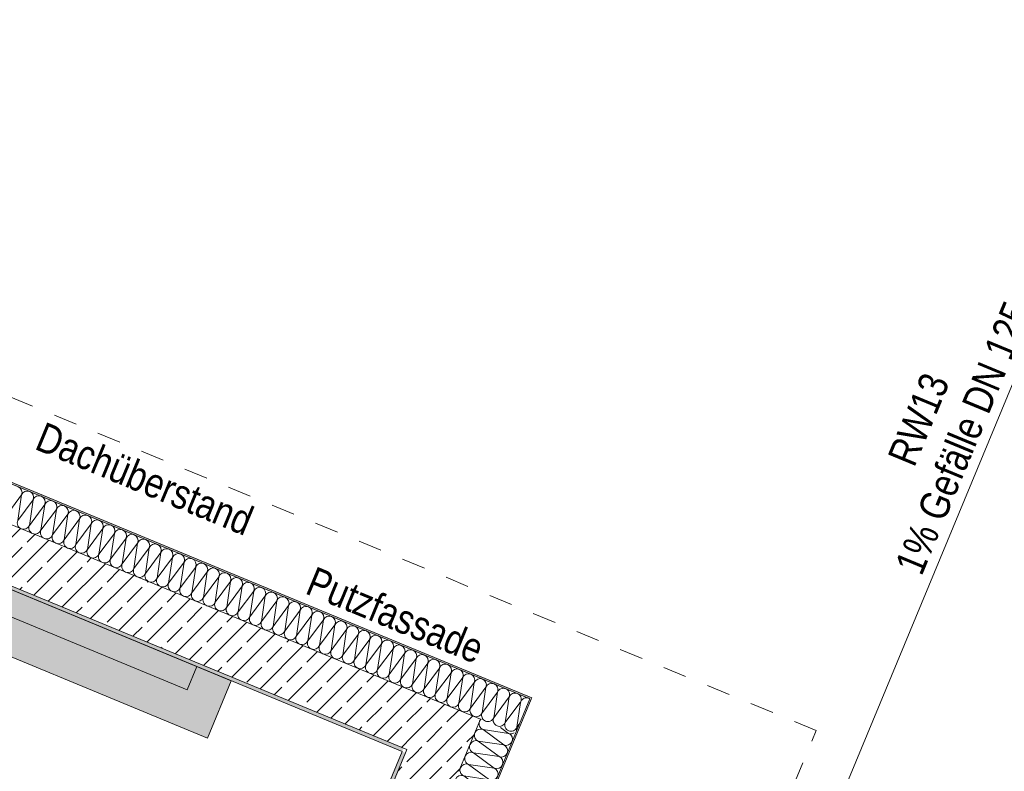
# Model space of a CAD drawing. Header units: metres. Extents: x -79 to 740, y -195 to 69.
# Tile 38 of 200: x 9.94 to 14.12, y -1.27 to 1.92. Entities that reach past the tile are written whole.
import ezdxf

# ---------------------------------------------------------------- set-up
doc = ezdxf.new("R2010")
doc.units = ezdxf.units.M
doc.header["$MEASUREMENT"] = 0
doc.linetypes.add('Strichlinie_ eng', pattern=[0.115, 0.075, -0.04])
for name, color, linetype in [('10 Fassade', 7, 'Continuous'), ('30 Dach', 7, 'Continuous'), ('70 Entwässerung_Regenwasser', 7, 'Continuous'), ('Neubau_10 Wand außen', 7, 'Continuous'), ('Neubau_30 Dach', 7, 'Continuous'), ('Neubau_50 Möblierung', 7, 'Continuous')]:
    doc.layers.add(name, color=color, linetype=linetype)
doc.styles.add('ERSTELLTER_STIL_2', font='ARIALN.TTF')
pattern_1 = [(45, (0, 0.175), (-0.05568466, 0.05568466), [0, -0.0525, 0, -0.07875]), (110, (0.175, 0.175), (0.0740008, 0.0269341), [0, -0.0385, 0, -0.0665])]
pattern_2 = [(45, (0, 0), (-0.01767767, 0.01767767), [0, -0.025])]
pattern_3 = [(45, (0, 0), (-0.0848528, 0.0848528), []), (45, (-0.04243, 0.04243), (-0.0848528, 0.0848528), [0.09, -0.03])]

# ---------------------------------------------------------------- blocks, each defined once
blk = doc.blocks.new('*X143')
at = {"layer": 'Neubau_10 Wand außen', "color": 8, "linetype": 'Continuous', "lineweight": 9}
for p, q in [((12.0622, -0.9789), (12.0001, -1.0628)), ((12.0093, -1.0008), (12.0001, -1.0628)), ((12.065, -0.9778), (12.0494, -1.0832)), ((12.104, -0.9619), (12.1037, -0.9618)), ((11.9483, -1.047), (11.9508, -1.0424)), ((11.9508, -1.0424), (11.9493, -1.0474)), ((11.9693, -1.0174), (11.9508, -1.0424)), ((11.9536, -1.0239), (11.9508, -1.0424)), ((11.9029, -1.0449), (11.904, -1.047)), ((11.904, -1.047), (11.9073, -1.051)), ((11.9073, -1.051), (11.9114, -1.0543)), ((11.9114, -1.0543), (11.916, -1.0568)), ((11.916, -1.0568), (11.921, -1.0583)), ((11.921, -1.0583), (11.9262, -1.0588)), ((11.9262, -1.0588), (11.9314, -1.0583)), ((11.9314, -1.0583), (11.9364, -1.0568)), ((11.9364, -1.0568), (11.941, -1.0543)), ((11.941, -1.0543), (11.945, -1.051)), ((11.945, -1.051), (11.9483, -1.047)), ((11.9493, -1.0474), (11.9488, -1.0526)), ((11.9488, -1.0526), (11.9493, -1.0578)), ((11.9493, -1.0578), (11.9508, -1.0628)), ((11.9508, -1.0628), (11.9533, -1.0674)), ((11.9533, -1.0674), (11.9566, -1.0714)), ((11.9566, -1.0714), (11.9606, -1.0747)), ((11.9606, -1.0747), (11.9652, -1.0772)), ((11.9652, -1.0772), (11.9702, -1.0787)), ((11.9702, -1.0787), (11.9754, -1.0792)), ((11.9754, -1.0792), (11.9806, -1.0787)), ((11.9806, -1.0787), (11.9857, -1.0772)), ((11.9857, -1.0772), (11.9903, -1.0747)), ((11.9903, -1.0747), (11.9943, -1.0714)), ((11.9943, -1.0714), (11.9976, -1.0674)), ((11.9976, -1.0674), (12.0001, -1.0628)), ((11.9986, -1.0678), (11.9981, -1.073)), ((11.9981, -1.073), (11.9986, -1.0782)), ((12.0001, -1.0628), (11.9986, -1.0678)), ((11.9986, -1.0782), (12.0001, -1.0832)), ((12.0001, -1.0832), (12.0025, -1.0878)), ((12.0469, -1.0878), (12.0494, -1.0832)), ((12.0494, -1.0832), (12.0478, -1.0882)), ((12.0594, -1.0696), (12.0494, -1.0832)), ((12.0025, -1.0878), (12.0059, -1.0918)), ((12.0059, -1.0918), (12.0099, -1.0951)), ((12.0099, -1.0951), (12.0145, -1.0976)), ((12.0145, -1.0976), (12.0195, -1.0991)), ((12.0195, -1.0991), (12.0247, -1.0996)), ((12.0247, -1.0996), (12.0299, -1.0991)), ((12.0299, -1.0991), (12.0349, -1.0976)), ((12.0349, -1.0976), (12.0395, -1.0951)), ((12.0395, -1.0951), (12.0436, -1.0918)), ((12.0436, -1.0918), (12.0469, -1.0878)), ((12.0478, -1.0882), (12.0473, -1.0934)), ((12.0473, -1.0934), (12.0478, -1.0977))]:
    blk.add_line(p, q, dxfattribs=at)
blk = doc.blocks.new('*X144')
at = {"layer": 'Neubau_10 Wand außen', "color": 8, "linetype": 'Continuous', "lineweight": 9}
for p, q in [((11.9572, -0.9012), (11.9562, -0.9007)), ((11.9612, -0.9045), (11.9572, -0.9012)), ((11.9645, -0.9086), (11.9612, -0.9045)), ((11.967, -0.9132), (11.9645, -0.9086)), ((11.9685, -0.9182), (11.967, -0.9132)), ((11.969, -0.9234), (11.9685, -0.9182)), ((11.9814, -0.9192), (11.9768, -0.9216)), ((11.9864, -0.9177), (11.9814, -0.9192)), ((11.9916, -0.9171), (11.9864, -0.9177)), ((11.9968, -0.9177), (11.9916, -0.9171)), ((12.0018, -0.9192), (11.9968, -0.9177)), ((12.0064, -0.9216), (12.0018, -0.9192)), ((11.967, -0.9336), (11.9116, -1.0084)), ((11.967, -0.9336), (11.9536, -1.0239)), ((11.967, -0.9336), (11.9685, -0.9286)), ((11.9695, -0.929), (11.967, -0.9336)), ((11.9685, -0.9286), (11.969, -0.9234)), ((12.0163, -0.954), (11.9693, -1.0174)), ((11.9728, -0.9249), (11.9695, -0.929)), ((11.9768, -0.9216), (11.9728, -0.9249)), ((12.0105, -0.9249), (12.0064, -0.9216)), ((12.0163, -0.954), (12.0093, -1.0008)), ((12.0138, -0.929), (12.0105, -0.9249)), ((12.0163, -0.9336), (12.0138, -0.929)), ((12.0178, -0.9386), (12.0163, -0.9336)), ((12.0163, -0.954), (12.0178, -0.949)), ((12.0187, -0.9494), (12.0163, -0.954)), ((12.0183, -0.9438), (12.0178, -0.9386)), ((12.0178, -0.949), (12.0183, -0.9438)), ((12.022, -0.9454), (12.0187, -0.9494)), ((12.0261, -0.942), (12.022, -0.9454)), ((12.0307, -0.9396), (12.0261, -0.942)), ((12.0357, -0.9381), (12.0307, -0.9396)), ((12.0409, -0.9375), (12.0357, -0.9381)), ((12.0461, -0.9381), (12.0409, -0.9375)), ((12.0511, -0.9396), (12.0461, -0.9381)), ((12.0557, -0.942), (12.0511, -0.9396)), ((12.0598, -0.9454), (12.0557, -0.942)), ((12.0631, -0.9494), (12.0598, -0.9454)), ((12.0655, -0.954), (12.0631, -0.9494)), ((12.0671, -0.959), (12.0655, -0.954)), ((12.0676, -0.9642), (12.0671, -0.959)), ((12.08, -0.96), (12.0754, -0.9625)), ((12.085, -0.9585), (12.08, -0.96)), ((12.0902, -0.958), (12.085, -0.9585)), ((12.0954, -0.9585), (12.0902, -0.958)), ((12.1004, -0.96), (12.0954, -0.9585)), ((12.1037, -0.9618), (12.1004, -0.96)), ((12.0655, -0.9744), (12.0622, -0.9789)), ((12.0655, -0.9744), (12.065, -0.9778)), ((12.0655, -0.9744), (12.0671, -0.9694)), ((12.068, -0.9698), (12.0655, -0.9744)), ((12.0671, -0.9694), (12.0676, -0.9642)), ((12.0713, -0.9658), (12.068, -0.9698)), ((12.0754, -0.9625), (12.0713, -0.9658)), ((11.8999, -1.0365), (11.9, -1.0373)), ((11.9, -1.0373), (11.9015, -1.0424)), ((11.9015, -1.0424), (11.9029, -1.0449))]:
    blk.add_line(p, q, dxfattribs=at)
blk = doc.blocks.new('*X145')
at = {"layer": 'Neubau_10 Wand außen', "color": 8, "linetype": 'Continuous', "lineweight": 9}
for p, q in [((9.9468, -0.0968), (9.8813, -0.1851)), ((9.9468, -0.0968), (9.9306, -0.2056)), ((9.9961, -0.1172), (9.9306, -0.2056)), ((9.9961, -0.1172), (9.9799, -0.226)), ((10.0453, -0.1376), (9.9799, -0.226)), ((10.0453, -0.1376), (10.0291, -0.2464)), ((10.0946, -0.158), (10.0291, -0.2464)), ((10.0946, -0.158), (10.0784, -0.2668)), ((10.1439, -0.1784), (10.0784, -0.2668)), ((10.1439, -0.1784), (10.1277, -0.2872)), ((10.1931, -0.1988), (10.1277, -0.2872)), ((10.1931, -0.1988), (10.177, -0.3076)), ((10.2424, -0.2193), (10.177, -0.3076)), ((10.2424, -0.2193), (10.2262, -0.328)), ((10.2917, -0.2397), (10.2262, -0.328)), ((10.2917, -0.2397), (10.2755, -0.3484)), ((10.341, -0.2601), (10.2755, -0.3484)), ((10.341, -0.2601), (10.3248, -0.3688)), ((10.3902, -0.2805), (10.3248, -0.3688)), ((10.3902, -0.2805), (10.3741, -0.3892)), ((10.4395, -0.3009), (10.3741, -0.3892)), ((10.4395, -0.3009), (10.4233, -0.4096)), ((10.4888, -0.3213), (10.4233, -0.4096)), ((10.4888, -0.3213), (10.4726, -0.4301)), ((10.5381, -0.3417), (10.4726, -0.4301)), ((10.5381, -0.3417), (10.5219, -0.4505)), ((10.5873, -0.3621), (10.5219, -0.4505)), ((10.5873, -0.3621), (10.5712, -0.4709)), ((10.6366, -0.3825), (10.5712, -0.4709)), ((10.6366, -0.3825), (10.6204, -0.4913)), ((10.6859, -0.4029), (10.6204, -0.4913)), ((10.6859, -0.4029), (10.6697, -0.5117)), ((10.7352, -0.4234), (10.6697, -0.5117)), ((10.7352, -0.4234), (10.719, -0.5321)), ((10.7844, -0.4438), (10.719, -0.5321)), ((10.7844, -0.4438), (10.7682, -0.5525)), ((10.8337, -0.4642), (10.7682, -0.5525)), ((10.8337, -0.4642), (10.8175, -0.5729)), ((10.883, -0.4846), (10.8175, -0.5729)), ((10.883, -0.4846), (10.8668, -0.5933)), ((10.9322, -0.505), (10.8668, -0.5933)), ((10.9322, -0.505), (10.9161, -0.6137)), ((10.9815, -0.5254), (10.9161, -0.6137)), ((10.9815, -0.5254), (10.9653, -0.6342)), ((11.0308, -0.5458), (10.9653, -0.6342)), ((11.0308, -0.5458), (11.0146, -0.6546)), ((11.0801, -0.5662), (11.0146, -0.6546)), ((11.0801, -0.5662), (11.0639, -0.675)), ((11.1293, -0.5866), (11.0639, -0.675)), ((11.1293, -0.5866), (11.1132, -0.6954)), ((11.1786, -0.607), (11.1132, -0.6954)), ((11.1786, -0.607), (11.1624, -0.7158)), ((11.2279, -0.6275), (11.1624, -0.7158)), ((11.2279, -0.6275), (11.2117, -0.7362)), ((11.2772, -0.6479), (11.2117, -0.7362)), ((11.2772, -0.6479), (11.261, -0.7566)), ((11.3264, -0.6683), (11.261, -0.7566)), ((11.3264, -0.6683), (11.3103, -0.777)), ((11.3757, -0.6887), (11.3103, -0.777)), ((11.3757, -0.6887), (11.3595, -0.7974)), ((11.425, -0.7091), (11.3595, -0.7974)), ((11.425, -0.7091), (11.4088, -0.8178)), ((11.4743, -0.7295), (11.4088, -0.8178)), ((11.4743, -0.7295), (11.4581, -0.8383)), ((11.5235, -0.7499), (11.4581, -0.8383)), ((11.5235, -0.7499), (11.5073, -0.8587)), ((11.5728, -0.7703), (11.5073, -0.8587)), ((11.5728, -0.7703), (11.5566, -0.8791)), ((11.6221, -0.7907), (11.5566, -0.8791)), ((11.6221, -0.7907), (11.6059, -0.8995)), ((11.6714, -0.8111), (11.6059, -0.8995)), ((11.6714, -0.8111), (11.6552, -0.9199)), ((11.7206, -0.8316), (11.6552, -0.9199)), ((11.7206, -0.8316), (11.7044, -0.9403)), ((11.7699, -0.852), (11.7044, -0.9403)), ((11.7699, -0.852), (11.7537, -0.9607)), ((11.8192, -0.8724), (11.7537, -0.9607)), ((11.8192, -0.8724), (11.803, -0.9811)), ((11.8684, -0.8928), (11.803, -0.9811)), ((11.8684, -0.8928), (11.8523, -1.0015)), ((11.9177, -0.9132), (11.8523, -1.0015)), ((11.9177, -0.9132), (11.9015, -1.0219)), ((11.9116, -1.0084), (11.9015, -1.0219))]:
    blk.add_line(p, q, dxfattribs=at)
for centre, start, end in [((9.9221, -0.0866), 337.5, 67.5), ((9.9714, -0.107), 67.5, 157.5), ((9.9714, -0.107), 337.5, 67.5), ((10.0207, -0.1274), 67.5, 157.5), ((10.0207, -0.1274), 337.5, 67.5), ((10.07, -0.1478), 67.5, 157.5), ((10.07, -0.1478), 337.5, 67.5), ((10.1192, -0.1682), 67.5, 157.5), ((10.1192, -0.1682), 337.5, 67.5), ((10.1685, -0.1886), 67.5, 157.5), ((10.1685, -0.1886), 337.5, 67.5), ((9.9552, -0.2158), 157.5, 247.5), ((10.2178, -0.2091), 67.5, 157.5), ((10.2178, -0.2091), 337.5, 67.5), ((10.2671, -0.2295), 67.5, 157.5), ((10.2671, -0.2295), 337.5, 67.5), ((9.9552, -0.2158), 247.5, 337.5), ((10.0045, -0.2362), 157.5, 247.5), ((10.0045, -0.2362), 247.5, 337.5), ((10.0538, -0.2566), 157.5, 247.5), ((10.3163, -0.2499), 67.5, 157.5), ((10.3163, -0.2499), 337.5, 67.5), ((10.3656, -0.2703), 67.5, 157.5), ((10.3656, -0.2703), 337.5, 67.5), ((10.0538, -0.2566), 247.5, 337.5), ((10.1031, -0.277), 157.5, 247.5), ((10.1031, -0.277), 247.5, 337.5), ((10.1523, -0.2974), 157.5, 247.5), ((10.4149, -0.2907), 67.5, 157.5), ((10.4149, -0.2907), 337.5, 67.5), ((10.4641, -0.3111), 67.5, 157.5), ((10.4641, -0.3111), 337.5, 67.5), ((10.1523, -0.2974), 247.5, 337.5), ((10.2016, -0.3178), 157.5, 247.5), ((10.2016, -0.3178), 247.5, 337.5), ((10.2509, -0.3382), 157.5, 247.5), ((10.5134, -0.3315), 67.5, 157.5), ((10.5134, -0.3315), 337.5, 67.5), ((10.5627, -0.3519), 67.5, 157.5), ((10.5627, -0.3519), 337.5, 67.5), ((10.2509, -0.3382), 247.5, 337.5), ((10.3001, -0.3586), 157.5, 247.5), ((10.3001, -0.3586), 247.5, 337.5), ((10.3494, -0.379), 157.5, 247.5), ((10.612, -0.3723), 67.5, 157.5), ((10.612, -0.3723), 337.5, 67.5), ((10.6612, -0.3927), 67.5, 157.5), ((10.6612, -0.3927), 337.5, 67.5), ((10.3494, -0.379), 247.5, 337.5), ((10.3987, -0.3994), 157.5, 247.5), ((10.3987, -0.3994), 247.5, 337.5), ((10.448, -0.4199), 157.5, 247.5), ((10.7105, -0.4132), 67.5, 157.5), ((10.7105, -0.4132), 337.5, 67.5), ((10.7598, -0.4336), 67.5, 157.5), ((10.7598, -0.4336), 337.5, 67.5), ((10.448, -0.4199), 247.5, 337.5), ((10.4972, -0.4403), 157.5, 247.5), ((10.4972, -0.4403), 247.5, 337.5), ((10.5465, -0.4607), 157.5, 247.5), ((10.8091, -0.454), 67.5, 157.5), ((10.8091, -0.454), 337.5, 67.5), ((10.8583, -0.4744), 67.5, 157.5), ((10.8583, -0.4744), 337.5, 67.5), ((10.5465, -0.4607), 247.5, 337.5), ((10.5958, -0.4811), 157.5, 247.5), ((10.5958, -0.4811), 247.5, 337.5), ((10.6451, -0.5015), 157.5, 247.5), ((10.9076, -0.4948), 67.5, 157.5), ((10.9076, -0.4948), 337.5, 67.5), ((10.9569, -0.5152), 67.5, 157.5), ((10.9569, -0.5152), 337.5, 67.5), ((10.6451, -0.5015), 247.5, 337.5), ((10.6943, -0.5219), 157.5, 247.5), ((10.6943, -0.5219), 247.5, 337.5), ((10.7436, -0.5423), 157.5, 247.5), ((11.0062, -0.5356), 67.5, 157.5), ((11.0062, -0.5356), 337.5, 67.5), ((11.0554, -0.556), 67.5, 157.5), ((11.0554, -0.556), 337.5, 67.5), ((10.7436, -0.5423), 247.5, 337.5), ((10.7929, -0.5627), 157.5, 247.5), ((10.7929, -0.5627), 247.5, 337.5), ((10.8422, -0.5831), 157.5, 247.5), ((11.1047, -0.5764), 67.5, 157.5), ((11.1047, -0.5764), 337.5, 67.5), ((11.154, -0.5968), 67.5, 157.5), ((11.154, -0.5968), 337.5, 67.5), ((10.8422, -0.5831), 247.5, 337.5), ((10.8914, -0.6035), 157.5, 247.5), ((10.8914, -0.6035), 247.5, 337.5), ((10.9407, -0.624), 157.5, 247.5), ((11.2033, -0.6172), 67.5, 157.5), ((11.2033, -0.6172), 337.5, 67.5), ((11.2525, -0.6377), 67.5, 157.5), ((11.2525, -0.6377), 337.5, 67.5), ((10.9407, -0.624), 247.5, 337.5), ((10.99, -0.6444), 157.5, 247.5), ((10.99, -0.6444), 247.5, 337.5), ((11.0392, -0.6648), 157.5, 247.5), ((11.3018, -0.6581), 67.5, 157.5), ((11.3018, -0.6581), 337.5, 67.5), ((11.3511, -0.6785), 67.5, 157.5), ((11.3511, -0.6785), 337.5, 67.5), ((11.0392, -0.6648), 247.5, 337.5), ((11.0885, -0.6852), 157.5, 247.5), ((11.0885, -0.6852), 247.5, 337.5), ((11.1378, -0.7056), 157.5, 247.5), ((11.4003, -0.6989), 67.5, 157.5), ((11.4003, -0.6989), 337.5, 67.5), ((11.4496, -0.7193), 67.5, 157.5), ((11.4496, -0.7193), 337.5, 67.5), ((11.1378, -0.7056), 247.5, 337.5), ((11.1871, -0.726), 157.5, 247.5), ((11.1871, -0.726), 247.5, 337.5), ((11.2363, -0.7464), 157.5, 247.5), ((11.4989, -0.7397), 67.5, 157.5), ((11.4989, -0.7397), 337.5, 67.5), ((11.5482, -0.7601), 67.5, 157.5), ((11.5482, -0.7601), 337.5, 67.5), ((11.2363, -0.7464), 247.5, 337.5), ((11.2856, -0.7668), 157.5, 247.5), ((11.2856, -0.7668), 247.5, 337.5), ((11.3349, -0.7872), 157.5, 247.5), ((11.5974, -0.7805), 67.5, 157.5), ((11.5974, -0.7805), 337.5, 67.5), ((11.6467, -0.8009), 67.5, 157.5), ((11.6467, -0.8009), 337.5, 67.5), ((11.3349, -0.7872), 247.5, 337.5), ((11.3842, -0.8076), 157.5, 247.5), ((11.3842, -0.8076), 247.5, 337.5), ((11.4334, -0.828), 157.5, 247.5), ((11.696, -0.8213), 67.5, 157.5), ((11.696, -0.8213), 337.5, 67.5), ((11.7453, -0.8418), 67.5, 157.5), ((11.7453, -0.8418), 337.5, 67.5), ((11.7945, -0.8622), 67.5, 157.5), ((11.4334, -0.828), 247.5, 337.5), ((11.4827, -0.8485), 157.5, 247.5), ((11.4827, -0.8485), 247.5, 337.5), ((11.532, -0.8689), 157.5, 247.5), ((11.7945, -0.8622), 337.5, 67.5), ((11.8438, -0.8826), 67.5, 157.5), ((11.8438, -0.8826), 337.5, 67.5), ((11.8931, -0.903), 67.5, 157.5), ((11.532, -0.8689), 247.5, 337.5), ((11.5813, -0.8893), 157.5, 247.5), ((11.5813, -0.8893), 247.5, 337.5), ((11.6305, -0.9097), 157.5, 247.5), ((11.8931, -0.903), 337.5, 67.5), ((11.9424, -0.9234), 67.5, 157.5), ((11.9424, -0.9234), 58.6696, 67.5), ((11.6305, -0.9097), 247.5, 337.5), ((11.6798, -0.9301), 157.5, 247.5), ((11.6798, -0.9301), 247.5, 337.5), ((11.7291, -0.9505), 157.5, 247.5), ((11.7291, -0.9505), 247.5, 337.5), ((11.7784, -0.9709), 157.5, 247.5), ((11.7784, -0.9709), 247.5, 337.5), ((11.8276, -0.9913), 157.5, 247.5), ((11.8276, -0.9913), 247.5, 337.5), ((11.8769, -1.0117), 157.5, 247.5), ((11.8769, -1.0117), 247.5, 337.5), ((11.9262, -1.0321), 157.5, 189.6681)]:
    blk.add_arc(centre, 0.0267, start, end, dxfattribs=at)
blk = doc.blocks.new('*X236')
at = {"layer": 'Neubau_10 Wand außen', "color": 8, "linetype": 'Continuous', "lineweight": 9}
for p, q in [((12.0143, -1.1088), (11.98, -1.0833)), ((12.0143, -1.1088), (11.9056, -1.0926)), ((11.9939, -1.158), (11.9056, -1.0926)), ((11.9939, -1.158), (11.8852, -1.1418)), ((11.9735, -1.2073), (11.8852, -1.1418)), ((11.9735, -1.2073), (11.8648, -1.1911)), ((11.9531, -1.2566), (11.8648, -1.1911)), ((11.9531, -1.2566), (11.8443, -1.2404)), ((11.9327, -1.3058), (11.8443, -1.2404)), ((11.9327, -1.3058), (11.8239, -1.2897)), ((11.9123, -1.3551), (11.8239, -1.2897)), ((11.9123, -1.3551), (11.8035, -1.3389)), ((11.8919, -1.4044), (11.8035, -1.3389)), ((11.8919, -1.4044), (11.7831, -1.3882)), ((11.8715, -1.4537), (11.7831, -1.3882)), ((11.8715, -1.4537), (11.7627, -1.4375)), ((11.8511, -1.5029), (11.7627, -1.4375)), ((11.8511, -1.5029), (11.7423, -1.4868)), ((11.8306, -1.5522), (11.7423, -1.4868)), ((11.8306, -1.5522), (11.7219, -1.536)), ((11.8102, -1.6015), (11.7219, -1.536)), ((11.8102, -1.6015), (11.7015, -1.5853)), ((11.7898, -1.6508), (11.7015, -1.5853)), ((11.7898, -1.6508), (11.6811, -1.6346)), ((11.7694, -1.7), (11.6811, -1.6346)), ((11.7694, -1.7), (11.6607, -1.6839)), ((11.749, -1.7493), (11.6607, -1.6839)), ((11.749, -1.7493), (11.6403, -1.7331)), ((11.7286, -1.7986), (11.6403, -1.7331)), ((11.7286, -1.7986), (11.6198, -1.7824)), ((11.7082, -1.8479), (11.6198, -1.7824)), ((11.7082, -1.8479), (11.5994, -1.8317)), ((11.6878, -1.8971), (11.5994, -1.8317)), ((11.6878, -1.8971), (11.579, -1.8809)), ((11.6674, -1.9464), (11.579, -1.8809)), ((11.6674, -1.9464), (11.5586, -1.9302)), ((11.647, -1.9957), (11.5586, -1.9302)), ((11.647, -1.9957), (11.5382, -1.9795)), ((11.6265, -2.0449), (11.5382, -1.9795)), ((11.6265, -2.0449), (11.5178, -2.0288)), ((11.6061, -2.0942), (11.5178, -2.0288)), ((11.6061, -2.0942), (11.4974, -2.078)), ((11.5857, -2.1435), (11.4974, -2.078)), ((11.5857, -2.1435), (11.477, -2.1273)), ((11.5653, -2.1928), (11.477, -2.1273)), ((11.5653, -2.1928), (11.4566, -2.1766)), ((11.5449, -2.242), (11.4566, -2.1766)), ((11.5449, -2.242), (11.4362, -2.2259)), ((11.5245, -2.2913), (11.4362, -2.2259)), ((11.5245, -2.2913), (11.4157, -2.2751)), ((11.5041, -2.3406), (11.4157, -2.2751)), ((11.5041, -2.3406), (11.3953, -2.3244)), ((11.4837, -2.3899), (11.3953, -2.3244)), ((11.4837, -2.3899), (11.3749, -2.3737)), ((11.4633, -2.4391), (11.3749, -2.3737)), ((11.4633, -2.4391), (11.3545, -2.423)), ((11.4429, -2.4884), (11.3545, -2.423)), ((11.4429, -2.4884), (11.3341, -2.4722)), ((11.4224, -2.5377), (11.3341, -2.4722)), ((11.4224, -2.5377), (11.3137, -2.5215)), ((11.402, -2.587), (11.3137, -2.5215)), ((11.402, -2.587), (11.2933, -2.5708)), ((11.3816, -2.6362), (11.2933, -2.5708)), ((11.3816, -2.6362), (11.2729, -2.62)), ((11.3612, -2.6855), (11.2729, -2.62)), ((11.3612, -2.6855), (11.2525, -2.6693)), ((11.3408, -2.7348), (11.2525, -2.6693)), ((11.3408, -2.7348), (11.2321, -2.7186)), ((11.3204, -2.7841), (11.2321, -2.7186)), ((11.3204, -2.7841), (11.2116, -2.7679)), ((11.3, -2.8333), (11.2116, -2.7679)), ((11.3, -2.8333), (11.1912, -2.8171)), ((11.2796, -2.8826), (11.1912, -2.8171)), ((11.2796, -2.8826), (11.1708, -2.8664)), ((11.2592, -2.9319), (11.1708, -2.8664)), ((11.2592, -2.9319), (11.1504, -2.9157)), ((11.2388, -2.9811), (11.1504, -2.9157)), ((11.2388, -2.9811), (11.13, -2.965)), ((11.2183, -3.0304), (11.13, -2.965)), ((11.2183, -3.0304), (11.1096, -3.0142)), ((11.1979, -3.0797), (11.1096, -3.0142)), ((11.1979, -3.0797), (11.0892, -3.0635)), ((11.1775, -3.129), (11.0892, -3.0635)), ((11.1775, -3.129), (11.0688, -3.1128)), ((11.1571, -3.1782), (11.0688, -3.1128)), ((11.1571, -3.1782), (11.0484, -3.1621)), ((11.1367, -3.2275), (11.0484, -3.1621)), ((11.1367, -3.2275), (11.028, -3.2113)), ((11.1163, -3.2768), (11.028, -3.2113)), ((11.1163, -3.2768), (11.0075, -3.2606)), ((11.0959, -3.3261), (11.0075, -3.2606)), ((11.0959, -3.3261), (10.9871, -3.3099)), ((11.0755, -3.3753), (10.9871, -3.3099)), ((11.0755, -3.3753), (10.9667, -3.3592)), ((11.0551, -3.4246), (10.9667, -3.3592)), ((11.0551, -3.4246), (10.9463, -3.4084)), ((11.0347, -3.4739), (10.9463, -3.4084)), ((11.0347, -3.4739), (10.9259, -3.4577)), ((11.0143, -3.5232), (10.9259, -3.4577)), ((11.0143, -3.5232), (10.9055, -3.507)), ((10.9938, -3.5724), (10.9055, -3.507)), ((10.9938, -3.5724), (10.8851, -3.5562)), ((10.9734, -3.6217), (10.8851, -3.5562)), ((10.9734, -3.6217), (10.8647, -3.6055)), ((10.953, -3.671), (10.8647, -3.6055)), ((10.953, -3.671), (10.8443, -3.6548)), ((10.9326, -3.7202), (10.8443, -3.6548)), ((10.9326, -3.7202), (10.8239, -3.7041)), ((10.9122, -3.7695), (10.8239, -3.7041)), ((10.9122, -3.7695), (10.8034, -3.7533)), ((10.8918, -3.8188), (10.8034, -3.7533)), ((10.8918, -3.8188), (10.783, -3.8026)), ((10.8481, -3.8508), (10.783, -3.8026))]:
    blk.add_line(p, q, dxfattribs=at)
for centre, start, end in [((11.9158, -1.0679), 157.5, 247.5), ((11.9158, -1.0679), 134.6155, 157.5), ((11.8954, -1.1172), 157.5, 247.5), ((11.8954, -1.1172), 67.5, 157.5), ((12.0245, -1.0841), 247.5, 299.8292), ((12.0041, -1.1334), 337.5, 67.5), ((11.875, -1.1665), 157.5, 247.5), ((11.875, -1.1665), 67.5, 157.5), ((12.0041, -1.1334), 247.5, 337.5), ((11.9837, -1.1827), 337.5, 67.5), ((11.8546, -1.2158), 157.5, 247.5), ((11.8546, -1.2158), 67.5, 157.5), ((11.9837, -1.1827), 247.5, 337.5), ((11.9633, -1.2319), 337.5, 67.5), ((11.8341, -1.265), 67.5, 157.5), ((11.9633, -1.2319), 247.5, 337.5), ((11.8137, -1.3143), 67.5, 157.5), ((11.8341, -1.265), 157.5, 247.5), ((11.9429, -1.2812), 247.5, 337.5), ((11.9429, -1.2812), 337.5, 67.5), ((11.7933, -1.3636), 67.5, 157.5), ((11.8137, -1.3143), 157.5, 247.5), ((11.9225, -1.3305), 337.5, 67.5), ((11.7933, -1.3636), 157.5, 247.5), ((11.9225, -1.3305), 247.5, 337.5), ((11.9021, -1.3798), 337.5, 67.5), ((11.7729, -1.4128), 157.5, 247.5), ((11.7729, -1.4128), 67.5, 157.5), ((11.9021, -1.3798), 247.5, 337.5), ((11.8817, -1.429), 337.5, 67.5), ((11.7525, -1.4621), 157.5, 247.5), ((11.7525, -1.4621), 67.5, 157.5), ((11.8817, -1.429), 247.5, 337.5), ((11.8613, -1.4783), 337.5, 67.5), ((11.7321, -1.5114), 157.5, 247.5), ((11.7321, -1.5114), 67.5, 157.5), ((11.8613, -1.4783), 247.5, 337.5), ((11.8408, -1.5276), 337.5, 67.5), ((11.7117, -1.5607), 67.5, 157.5), ((11.8408, -1.5276), 247.5, 337.5), ((11.6913, -1.6099), 67.5, 157.5), ((11.7117, -1.5607), 157.5, 247.5), ((11.8204, -1.5768), 247.5, 337.5), ((11.8204, -1.5768), 337.5, 67.5), ((11.6913, -1.6099), 157.5, 247.5), ((11.8, -1.6261), 337.5, 67.5), ((11.6709, -1.6592), 157.5, 247.5), ((11.6709, -1.6592), 67.5, 157.5), ((11.8, -1.6261), 247.5, 337.5), ((11.7796, -1.6754), 337.5, 67.5), ((11.6505, -1.7085), 157.5, 247.5), ((11.6505, -1.7085), 67.5, 157.5), ((11.7796, -1.6754), 247.5, 337.5), ((11.7592, -1.7247), 337.5, 67.5), ((11.63, -1.7578), 157.5, 247.5), ((11.63, -1.7578), 67.5, 157.5), ((11.7592, -1.7247), 247.5, 337.5), ((11.7388, -1.7739), 337.5, 67.5), ((11.6096, -1.807), 157.5, 247.5), ((11.6096, -1.807), 67.5, 157.5), ((11.7388, -1.7739), 247.5, 337.5), ((11.5892, -1.8563), 67.5, 157.5), ((11.7184, -1.8232), 247.5, 337.5), ((11.7184, -1.8232), 337.5, 67.5), ((11.5688, -1.9056), 67.5, 157.5), ((11.5892, -1.8563), 157.5, 247.5), ((11.698, -1.8725), 337.5, 67.5), ((11.5688, -1.9056), 157.5, 247.5), ((11.698, -1.8725), 247.5, 337.5), ((11.6776, -1.9218), 337.5, 67.5), ((11.5484, -1.9549), 157.5, 247.5), ((11.5484, -1.9549), 67.5, 157.5), ((11.6776, -1.9218), 247.5, 337.5), ((11.6572, -1.971), 337.5, 67.5), ((11.528, -2.0041), 157.5, 247.5), ((11.528, -2.0041), 67.5, 157.5), ((11.6572, -1.971), 247.5, 337.5), ((11.6367, -2.0203), 337.5, 67.5), ((11.5076, -2.0534), 157.5, 247.5), ((11.5076, -2.0534), 67.5, 157.5), ((11.6367, -2.0203), 247.5, 337.5), ((11.6163, -2.0696), 337.5, 67.5), ((11.4872, -2.1027), 67.5, 157.5), ((11.6163, -2.0696), 247.5, 337.5), ((11.4668, -2.1519), 67.5, 157.5), ((11.4872, -2.1027), 157.5, 247.5), ((11.5959, -2.1189), 247.5, 337.5), ((11.5959, -2.1189), 337.5, 67.5), ((11.4668, -2.1519), 157.5, 247.5), ((11.5755, -2.1681), 337.5, 67.5), ((11.4464, -2.2012), 157.5, 247.5), ((11.4464, -2.2012), 67.5, 157.5), ((11.5755, -2.1681), 247.5, 337.5), ((11.5551, -2.2174), 337.5, 67.5), ((11.4259, -2.2505), 157.5, 247.5), ((11.4259, -2.2505), 67.5, 157.5), ((11.5551, -2.2174), 247.5, 337.5), ((11.5347, -2.2667), 337.5, 67.5), ((11.4055, -2.2998), 157.5, 247.5), ((11.4055, -2.2998), 67.5, 157.5), ((11.5347, -2.2667), 247.5, 337.5), ((11.5143, -2.316), 337.5, 67.5), ((11.3851, -2.349), 157.5, 247.5), ((11.3851, -2.349), 67.5, 157.5), ((11.5143, -2.316), 247.5, 337.5), ((11.3647, -2.3983), 67.5, 157.5), ((11.4939, -2.3652), 247.5, 337.5), ((11.4939, -2.3652), 337.5, 67.5), ((11.3443, -2.4476), 67.5, 157.5), ((11.3647, -2.3983), 157.5, 247.5), ((11.4735, -2.4145), 337.5, 67.5), ((11.3443, -2.4476), 157.5, 247.5), ((11.4735, -2.4145), 247.5, 337.5), ((11.4531, -2.4638), 337.5, 67.5), ((11.3239, -2.4969), 157.5, 247.5), ((11.3239, -2.4969), 67.5, 157.5), ((11.4531, -2.4638), 247.5, 337.5), ((11.4327, -2.513), 337.5, 67.5), ((11.3035, -2.5461), 157.5, 247.5), ((11.3035, -2.5461), 67.5, 157.5), ((11.4327, -2.513), 247.5, 337.5), ((11.4122, -2.5623), 337.5, 67.5), ((11.2831, -2.5954), 157.5, 247.5), ((11.2831, -2.5954), 67.5, 157.5), ((11.4122, -2.5623), 247.5, 337.5), ((11.3918, -2.6116), 337.5, 67.5), ((11.2627, -2.6447), 67.5, 157.5), ((11.3918, -2.6116), 247.5, 337.5), ((11.2423, -2.694), 67.5, 157.5), ((11.2627, -2.6447), 157.5, 247.5), ((11.3714, -2.6609), 247.5, 337.5), ((11.3714, -2.6609), 337.5, 67.5), ((11.2423, -2.694), 157.5, 247.5), ((11.351, -2.7101), 337.5, 67.5), ((11.2218, -2.7432), 157.5, 247.5), ((11.2218, -2.7432), 67.5, 157.5), ((11.351, -2.7101), 247.5, 337.5), ((11.3306, -2.7594), 337.5, 67.5), ((11.2014, -2.7925), 157.5, 247.5), ((11.2014, -2.7925), 67.5, 157.5), ((11.3306, -2.7594), 247.5, 337.5), ((11.3102, -2.8087), 337.5, 67.5), ((11.181, -2.8418), 157.5, 247.5), ((11.181, -2.8418), 67.5, 157.5), ((11.3102, -2.8087), 247.5, 337.5), ((11.2898, -2.858), 337.5, 67.5), ((11.1606, -2.8911), 157.5, 247.5), ((11.1606, -2.8911), 67.5, 157.5), ((11.2898, -2.858), 247.5, 337.5), ((11.2694, -2.9072), 337.5, 67.5), ((11.1402, -2.9403), 67.5, 157.5), ((11.2694, -2.9072), 247.5, 337.5), ((11.1198, -2.9896), 67.5, 157.5), ((11.1402, -2.9403), 157.5, 247.5), ((11.249, -2.9565), 247.5, 337.5), ((11.249, -2.9565), 337.5, 67.5), ((11.1198, -2.9896), 157.5, 247.5), ((11.2286, -3.0058), 337.5, 67.5), ((11.0994, -3.0389), 157.5, 247.5), ((11.0994, -3.0389), 67.5, 157.5), ((11.2286, -3.0058), 247.5, 337.5), ((11.2081, -3.0551), 337.5, 67.5), ((11.079, -3.0881), 157.5, 247.5), ((11.079, -3.0881), 67.5, 157.5), ((11.2081, -3.0551), 247.5, 337.5), ((11.1877, -3.1043), 337.5, 67.5), ((11.0586, -3.1374), 157.5, 247.5), ((11.0586, -3.1374), 67.5, 157.5), ((11.1877, -3.1043), 247.5, 337.5), ((11.1673, -3.1536), 337.5, 67.5), ((11.0382, -3.1867), 67.5, 157.5), ((11.1673, -3.1536), 247.5, 337.5), ((11.0178, -3.236), 67.5, 157.5), ((11.0382, -3.1867), 157.5, 247.5), ((11.1469, -3.2029), 247.5, 337.5), ((11.1469, -3.2029), 337.5, 67.5), ((10.9973, -3.2852), 67.5, 157.5), ((11.0178, -3.236), 157.5, 247.5), ((11.1265, -3.2522), 337.5, 67.5), ((10.9973, -3.2852), 157.5, 247.5), ((11.1265, -3.2522), 247.5, 337.5), ((11.1061, -3.3014), 337.5, 67.5), ((10.9769, -3.3345), 157.5, 247.5), ((10.9769, -3.3345), 67.5, 157.5), ((11.1061, -3.3014), 247.5, 337.5), ((11.0857, -3.3507), 337.5, 67.5), ((10.9565, -3.3838), 157.5, 247.5), ((10.9565, -3.3838), 67.5, 157.5), ((11.0857, -3.3507), 247.5, 337.5), ((11.0653, -3.4), 337.5, 67.5), ((10.9361, -3.4331), 157.5, 247.5), ((10.9361, -3.4331), 67.5, 157.5), ((11.0653, -3.4), 247.5, 337.5), ((11.0449, -3.4492), 337.5, 67.5), ((10.9157, -3.4823), 67.5, 157.5), ((11.0449, -3.4492), 247.5, 337.5), ((10.8953, -3.5316), 67.5, 157.5), ((10.9157, -3.4823), 157.5, 247.5), ((11.0245, -3.4985), 247.5, 337.5), ((11.0245, -3.4985), 337.5, 67.5), ((10.8953, -3.5316), 157.5, 247.5), ((11.004, -3.5478), 337.5, 67.5), ((10.8749, -3.5809), 157.5, 247.5), ((10.8749, -3.5809), 67.5, 157.5), ((11.004, -3.5478), 247.5, 337.5), ((10.9836, -3.5971), 337.5, 67.5), ((10.8545, -3.6302), 157.5, 247.5), ((10.8545, -3.6302), 67.5, 157.5), ((10.9836, -3.5971), 247.5, 337.5), ((10.9632, -3.6463), 337.5, 67.5), ((10.8341, -3.6794), 157.5, 247.5), ((10.8341, -3.6794), 67.5, 157.5), ((10.9632, -3.6463), 247.5, 337.5), ((10.9428, -3.6956), 337.5, 67.5), ((10.8137, -3.7287), 157.5, 247.5), ((10.8137, -3.7287), 67.5, 157.5), ((10.9428, -3.6956), 247.5, 337.5), ((10.7932, -3.778), 67.5, 157.5), ((10.9224, -3.7449), 247.5, 337.5), ((10.9224, -3.7449), 337.5, 67.5), ((10.7728, -3.8273), 67.5, 142.2), ((10.7932, -3.778), 157.5, 247.5), ((10.902, -3.7942), 337.5, 67.5), ((10.902, -3.7942), 247.5, 337.5), ((10.8816, -3.8434), 337.5, 67.5), ((10.8816, -3.8434), 290.0975, 337.5)]:
    blk.add_arc(centre, 0.0267, start, end, dxfattribs=at)

msp = doc.modelspace()

# ---------------------------------------------------------------- hatches: boundary and pattern name
at = {"layer": 'Neubau_10 Wand außen', "linetype": 'Continuous', "lineweight": 0, "true_color": 0x000000}
h = msp.add_hatch(dxfattribs=at)
h.set_pattern_fill('Mörtel_0001', color=18, style=0, pattern_type=2)
h.set_pattern_definition(pattern_1)
h.paths.add_polyline_path([(7.4266, 0.976), (12.1042, -0.9616), (12.1068, -0.9551), (7.4292, 0.9824)])
h = msp.add_hatch(dxfattribs=at)
h.set_pattern_fill('Beton_Stahlbeton_0001', color=18, style=0, pattern_type=2)
h.set_pattern_definition(pattern_3)
h.paths.add_polyline_path([(7.0684, 0.6914), (11.5815, -1.178), (11.6734, -0.9563), (7.1909, 0.9004), (7.149, 0.8859)])
h = msp.add_hatch(dxfattribs=at)
h.set_pattern_fill('Gips_0001', color=18, style=0, pattern_type=2)
h.set_pattern_definition(pattern_2)
h.paths.add_polyline_path([(6.8409, 0.7694), (11.5619, -1.1862), (11.5677, -1.1723), (6.8485, 0.7825), (6.846, 0.7816)])
h = msp.add_hatch(dxfattribs=at)
h.set_pattern_fill('Beton_Stahlbeton_0001', color=18, style=0, pattern_type=2)
h.set_pattern_definition(pattern_3)
h.paths.add_polyline_path([(11.5815, -1.178), (11.8951, -1.0481), (11.6734, -0.9563)])
h = msp.add_hatch(dxfattribs=at)
h.set_pattern_fill('Mörtel_0001', color=18, style=0, pattern_type=2)
h.set_pattern_definition(pattern_1)
h.paths.add_polyline_path([(12.1042, -0.9616), (12.1133, -0.9578), (12.1068, -0.9551)])
h = msp.add_hatch(dxfattribs=at)
h.set_pattern_fill('Mörtel_0001', color=18, style=0, pattern_type=2)
h.set_pattern_definition(pattern_1)
h.paths.add_polyline_path([(12.1042, -0.9616), (12.1106, -0.9642), (12.1133, -0.9578)])
h = msp.add_hatch(dxfattribs=at)
h.set_pattern_fill('Mörtel_0001', color=18, style=0, pattern_type=2)
h.set_pattern_definition(pattern_1)
h.paths.add_polyline_path([(12.1042, -0.9616), (10.8987, -3.8718), (10.9052, -3.8745), (12.1106, -0.9642)])
h = msp.add_hatch(dxfattribs=at)
h.set_pattern_fill('Beton_Stahlbeton_0001', color=18, style=0, pattern_type=2)
h.set_pattern_definition(pattern_3)
h.paths.add_polyline_path([(11.5815, -1.178), (11.8033, -1.2699), (11.8951, -1.0481)])
h = msp.add_hatch(dxfattribs=at)
h.set_pattern_fill('Gips_0001', color=18, style=0, pattern_type=2)
h.set_pattern_definition(pattern_2)
h.paths.add_polyline_path([(10.5153, -3.713), (10.5292, -3.7187), (11.5758, -1.1919), (11.5619, -1.1862)])
h = msp.add_hatch(dxfattribs=at)
h.set_pattern_fill('Beton_Stahlbeton_0001', color=18, style=0, pattern_type=2)
h.set_pattern_definition(pattern_3)
h.paths.add_polyline_path([(10.5292, -3.7187), (10.5476, -3.7264), (10.6123, -3.7531), (10.7509, -3.8105), (11.8033, -1.2699), (11.5815, -1.178)])
h = msp.add_hatch(dxfattribs=at)
h.set_pattern_fill('Gips_0001', color=18, style=0, pattern_type=2)
h.set_pattern_definition(pattern_2)
h.paths.add_polyline_path([(11.5619, -1.1862), (11.5815, -1.178), (11.5677, -1.1723)])
h = msp.add_hatch(dxfattribs=at)
h.set_pattern_fill('Gips_0001', color=18, style=0, pattern_type=2)
h.set_pattern_definition(pattern_2)
h.paths.add_polyline_path([(11.5619, -1.1862), (11.5758, -1.1919), (11.5815, -1.178)])
at = {"layer": 'Neubau_50 Möblierung', "linetype": 'Continuous', "lineweight": 0, "true_color": 0xffffff}
for points in [[(10.8367, -0.8857), (10.7358, -1.1295), (6.8428, 0.4831), (6.9437, 0.7268)], [(10.6907, -0.8253), (10.6499, -0.9239), (7.0489, 0.5678), (7.0897, 0.6663)]]:
    msp.add_hatch(color=7, dxfattribs=at).paths.add_polyline_path(points)

# ---------------------------------------------------------------- linework, layer by layer
at = {"layer": '70 Entwässerung_Regenwasser', "color": 140, "linetype": 'Continuous', "lineweight": 18, "true_color": 0x00a8ff}
msp.add_line((9.0451, -11.9562), (15.4266, 3.45), dxfattribs=at)
at = {"layer": 'Neubau_10 Wand außen', "color": 7, "linetype": 'Continuous', "lineweight": 13}
for p, q in [((11.9563, -0.9003), (7.4266, 0.976)), ((11.6734, -0.9563), (7.2341, 0.8825)), ((7.0684, 0.6914), (11.5815, -1.178)), ((12.1042, -0.9616), (11.9563, -0.9003)), ((11.8951, -1.0481), (11.6734, -0.9563)), ((12.0429, -1.1094), (12.1042, -0.9616)), ((12.0429, -1.1094), (12.1042, -0.9616)), ((11.8033, -1.2699), (11.8951, -1.0481)), ((11.8033, -1.2699), (11.8951, -1.0481)), ((10.8987, -3.8718), (12.0429, -1.1094)), ((11.5758, -1.1919), (10.5292, -3.7187)), ((11.5758, -1.1919), (11.5815, -1.178)), ((11.5758, -1.1919), (11.5815, -1.178))]:
    msp.add_line(p, q, dxfattribs=at)
at = {"layer": 'Neubau_10 Wand außen', "color": 7, "linetype": 'Continuous', "lineweight": 13, "flags": 128}
for points in [[(12.1133, -0.9578), (7.4292, 0.9824)], [(6.8409, 0.7694), (11.5619, -1.1862)], [(12.1133, -0.9578), (12.1106, -0.9642)], [(10.9052, -3.8745), (12.1106, -0.9642)], [(11.5619, -1.1862), (10.5153, -3.713)]]:
    msp.add_lwpolyline(points, dxfattribs=at)
at = {"layer": 'Neubau_30 Dach', "color": 7, "linetype": 'Strichlinie_ eng', "lineweight": 9}
for p, q in [((13.3198, -1.0971), (-2.8915, 5.6179)), ((9.1685, -11.1193), (13.3198, -1.0971))]:
    msp.add_line(p, q, dxfattribs=at)
at = {"layer": 'Neubau_50 Möblierung', "color": 7, "linetype": 'Continuous', "lineweight": 9, "flags": 128}
for points in [[(10.8367, -0.8857), (10.7358, -1.1295), (6.8428, 0.4831), (6.9437, 0.7268)], [(10.6907, -0.8253), (10.6499, -0.9239), (7.0489, 0.5678), (7.0897, 0.6663)]]:
    msp.add_lwpolyline(points, close=True, dxfattribs=at)

# ---------------------------------------------------------------- block references
at = {"layer": 'Neubau_10 Wand außen', "color": 7, "lineweight": 9}
for name in ['*X145', '*X144', '*X143', '*X236']:
    msp.add_blockref(name, (0, 0), dxfattribs=at)

# ---------------------------------------------------------------- texts
at = {"layer": '10 Fassade', "color": 7, "linetype": 'Continuous', "lineweight": 9, "insert": (11.1449, -0.5151), "char_height": 0.125, "attachment_point": 7, "rotation": 337.5, "style": 'ERSTELLTER_STIL_2'}
msp.add_mtext('\\A1;{\\pql;\\fArial Narrow|b0|i0|c0|p0;\\W1.000000;Putz\\fArial Narrow|b0|i0|c0|p0;\\W1.000000;fassade}', dxfattribs=at)
at = {"layer": '30 Dach', "color": 7, "linetype": 'Continuous', "lineweight": 9, "insert": (9.9965, 0.0982), "char_height": 0.125, "attachment_point": 7, "rotation": 337.5, "style": 'ERSTELLTER_STIL_2'}
msp.add_mtext('\\A1;{\\pql;\\fArial Narrow|b0|i0|c0|p0;\\W1.000000;Dachüberstand}', dxfattribs=at)
at = {"layer": '70 Entwässerung_Regenwasser', "color": 140, "linetype": 'Continuous', "lineweight": 18, "true_color": 0x00a8ff, "insert": (13.6963, 0.2479), "char_height": 0.125, "attachment_point": 2, "rotation": 67.5, "line_spacing_factor": 0.984615, "style": 'ERSTELLTER_STIL_2'}
msp.add_mtext('\\A1;{\\pqc;\\pt0.40625;\\fArial Narrow|b0|i0|c0|p0;\\W1.000000;RW13\\P\\pqc;\\fArial Narrow|b0|i0|c0|p0;\\W1.000000;1% Gefälle DN 1\\fArial Narrow|b0|i0|c0|p0;\\W1.000000;25}', dxfattribs=at)

doc.saveas('drawing.dxf')
